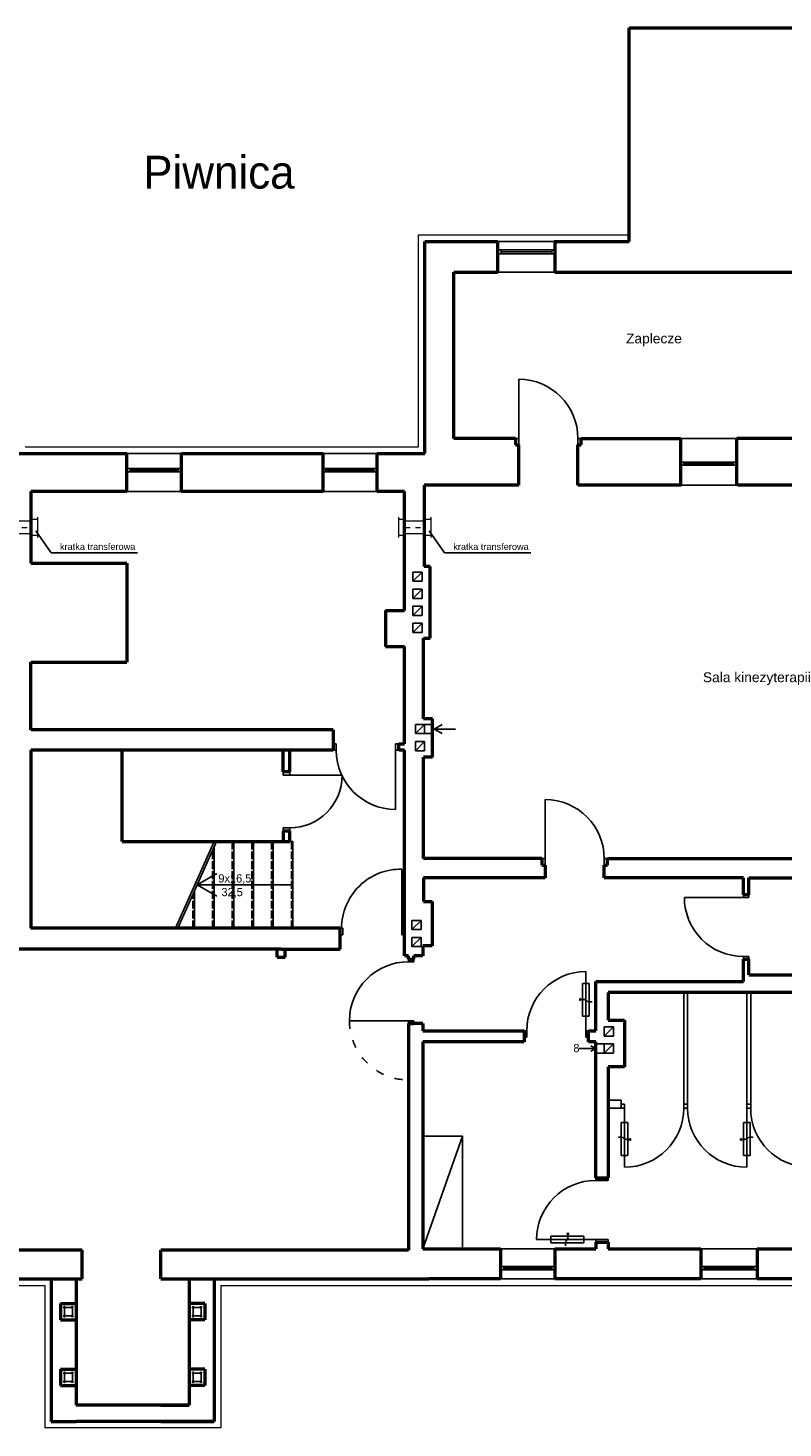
# Model space of a CAD drawing. Header units: millimetres. Extents: x 10990 to 23188, y -38075 to -27370.
# Tile 7 of 29: x 13268 to 14418, y -29502 to -27370. Entities that reach past the tile are written whole.
import ezdxf
from ezdxf.enums import TextEntityAlignment as Align

# ---------------------------------------------------------------- set-up
doc = ezdxf.new("R2010")
doc.units = ezdxf.units.MM
for name, pattern in [('ACAD_ISO02W100', [15, 12, -3]), ('ACAD_ISO03W100', [30, 12, -18]), ('DASHDOT', [25.4, 12.7, -6.35, 0, -6.35])]:
    doc.linetypes.add(name, pattern=pattern)
for name, color, linetype in [('01 przekroj', 3, 'Continuous'), ('07 wymiar', 7, 'Continuous'), ('A-Instal-G', 7, 'Continuous'), ('A-KomentNotOdn-T', 3, 'Continuous'), ('Drzwi', 32, 'Continuous'), ('Okna', 40, 'Continuous'), ('Opis drzwi', 42, 'Continuous'), ('Opis okno', 50, 'Continuous'), ('Widokowa', 94, 'Continuous')]:
    doc.layers.add(name, color=color, linetype=linetype)
for name, color, linetype, lineweight in [('2DL_PRO_n', 90, 'Continuous', 15), ('2DS_PLS_kan', 30, 'Continuous', 25), ('CP_AXISAC', 7, 'DASHDOT', 15), ('Przekrojowa', 90, 'Continuous', 50), ('Przekrój', 180, 'Continuous', 50)]:
    doc.layers.add(name, color=color, linetype=linetype, lineweight=lineweight)
doc.styles.add('Arial', font='arial.ttf')
doc.styles.add('CP_ATTR', font='ROMANS.SHX')

# ---------------------------------------------------------------- blocks, each defined once
blk = doc.blocks.new('RDLAC025f9mm8ut')
for p, q in [((-1, -0.5), (-1, 0.5)), ((-0.8, 0.5), (0, 0.5)), ((0, 0.625), (0, -0.625)), ((0, -0.5), (-0.8, -0.5))]:
    blk.add_line(p, q)
at = {"linetype": 'ByBlock', "style": 'CP_ATTR', "flags": 9}
for tag, p in [('NAME', (-0.092, -0.018)), ('NUMBER', (-0.092, -0.018)), ('GROUP', (-0.092, -0.018)), ('ARTICLE', (-0.092, -0.019)), ('CHARACTER', (-0.092, -0.019)), ('TEMPERATURE', (-0.092, -0.018)), ('FLOW', (-0.092, -0.018)), ('PRODUCT-TYPE', (-0.092, -0.019)), ('ORDER-NO', (-0.092, -0.019)), ('PRODUCER', (-0.092, -0.019)), ('PN', (-0.091, -0.018)), ('OTHER', (-0.091, -0.018)), ('DN', (-0.091, -0.019)), ('POWER', (-0.091, -0.019)), ('VOLTAGE', (-0.091, -0.019))]:
    blk.add_attdef(tag, text='', height=0.00005, dxfattribs=at).set_placement(p, align=Align.MIDDLE_LEFT)
blk = doc.blocks.new('*U1777')
at = {"ltscale": 0.6}
for p, q in [((0, -10), (0, 10)), ((0, 10), (29, 10)), ((29, 10), (29, -10)), ((29, -10), (0, -10))]:
    blk.add_line(p, q, dxfattribs=at)
at = {"layer": 'CP_AXISAC', "ltscale": 0.6}
blk.add_line((0, 0), (29, 0), dxfattribs=at)
at = {"linetype": 'ByBlock', "ltscale": 0.6, "style": 'CP_ATTR', "flags": 9}
for tag in ['NAME', 'PRODUCER', 'PRODUCT-TYPE', 'ARTICLE', 'FLOW', 'OTHER']:
    blk.add_attdef(tag, (0, 0), '', height=0.0001, dxfattribs=at)

msp = doc.modelspace()

# ---------------------------------------------------------------- hatches: boundary and pattern name
at = {"layer": '07 wymiar'}
for points in [[(13324.5, -29318.5, 1), (13322.1, -29318.5, 1)], [(13324.5, -29331.5, 1), (13322.1, -29331.5, 1)], [(13336.5, -29318.5, 1), (13334.1, -29318.5, 1)], [(13336.5, -29331.5, 1), (13334.1, -29331.5, 1)], [(13520.5, -29318.5, 1), (13518.1, -29318.5, 1)], [(13520.5, -29331.5, 1), (13518.1, -29331.5, 1)], [(13532.5, -29318.5, 1), (13530.1, -29318.5, 1)], [(13532.5, -29331.5, 1), (13530.1, -29331.5, 1)], [(13324.5, -29418.5, 1), (13322.1, -29418.5, 1)], [(13336.5, -29418.5, 1), (13334.1, -29418.5, 1)], [(13520.5, -29418.5, 1), (13518.1, -29418.5, 1)], [(13532.5, -29418.5, 1), (13530.1, -29418.5, 1)], [(13324.5, -29431.5, 1), (13322.1, -29431.5, 1)], [(13336.5, -29431.5, 1), (13334.1, -29431.5, 1)], [(13520.5, -29431.5, 1), (13518.1, -29431.5, 1)], [(13532.5, -29431.5, 1), (13530.1, -29431.5, 1)]]:
    msp.add_hatch(color=256, dxfattribs=at).paths.add_polyline_path(points)

# ---------------------------------------------------------------- linework, layer by layer
at = {"layer": '01 przekroj'}
for p, q in [((13323.3, -29318.5), (13323.3, -29331.5)), ((13323.3, -29318.5), (13335.3, -29318.5)), ((13323.3, -29331.5), (13335.3, -29331.5)), ((13335.3, -29318.5), (13335.3, -29331.5)), ((13519.3, -29318.5), (13519.3, -29331.5)), ((13531.3, -29318.5), (13519.3, -29318.5)), ((13531.3, -29331.5), (13519.3, -29331.5)), ((13531.3, -29318.5), (13531.3, -29331.5)), ((13323.3, -29418.5), (13323.3, -29431.5)), ((13323.3, -29418.5), (13335.3, -29418.5)), ((13335.3, -29418.5), (13335.3, -29431.5)), ((13519.3, -29418.5), (13519.3, -29431.5)), ((13531.3, -29418.5), (13519.3, -29418.5)), ((13531.3, -29418.5), (13531.3, -29431.5)), ((13323.3, -29431.5), (13335.3, -29431.5)), ((13531.3, -29431.5), (13519.3, -29431.5))]:
    msp.add_line(p, q, dxfattribs=at)
at = {"layer": '07 wymiar'}
for centre in [(13323.3, -29318.5), (13323.3, -29331.5), (13335.3, -29318.5), (13335.3, -29331.5), (13519.3, -29318.5), (13519.3, -29331.5), (13531.3, -29318.5), (13531.3, -29331.5), (13323.3, -29418.5), (13335.3, -29418.5), (13519.3, -29418.5), (13531.3, -29418.5), (13323.3, -29431.5), (13335.3, -29431.5), (13519.3, -29431.5), (13531.3, -29431.5)]:
    msp.add_circle(centre, 1.18, dxfattribs=at)
at = {"layer": '2DS_PLS_kan', "lineweight": 25}
for p, q in [((13279.7, -28135.7), (13303.3, -28169.6)), ((13878.7, -28135.7), (13902.3, -28169.6)), ((13303.3, -28169.6), (13434.6, -28169.6)), ((13902.3, -28169.6), (14033.6, -28169.6))]:
    msp.add_line(p, q, dxfattribs=at)
at = {"layer": 'A-Instal-G'}
for p, q in [((13929.3, -29057.6), (13869.3, -29057.6)), ((13929.3, -29057.6), (13869.3, -29229.1)), ((13929.3, -29229.1), (13929.3, -29057.6))]:
    msp.add_line(p, q, dxfattribs=at)
at = {"layer": 'A-KomentNotOdn-T', "ltscale": 0.6}
for p, q in [((14122.3, -28825.2), (14112.3, -28825.2)), ((14112.3, -28825.2), (14112.3, -28875.2)), ((14122.3, -28875.2), (14122.3, -28825.2)), ((14107, -28849.6), (14109.6, -28848.1)), ((14107, -28849.6), (14109.6, -28851.1)), ((14117.3, -28875.2), (14112.3, -28875.2)), ((14112.3, -28875.2), (14122.3, -28875.2)), ((14181.3, -29037), (14171.3, -29037)), ((14171.3, -29037), (14171.3, -29087)), ((14176.3, -29037), (14181.3, -29037)), ((14181.3, -29087), (14181.3, -29037)), ((14367.3, -29037), (14357.3, -29037)), ((14357.3, -29037), (14357.3, -29087)), ((14362.3, -29037), (14367.3, -29037)), ((14367.3, -29087), (14367.3, -29037)), ((14186.5, -29062.6), (14183.9, -29061.1)), ((14186.5, -29062.6), (14183.9, -29064.1)), ((14352, -29062.6), (14354.6, -29061.1)), ((14352, -29062.6), (14354.6, -29064.1)), ((14171.3, -29087), (14181.3, -29087)), ((14357.3, -29087), (14367.3, -29087)), ((14089.8, -29204.9), (14088.3, -29207.5)), ((14089.8, -29204.9), (14091.3, -29207.5)), ((14064.2, -29215.1), (14064.2, -29210.1)), ((14064.2, -29210.1), (14064.2, -29220.1)), ((14114.2, -29210.1), (14064.2, -29210.1)), ((14064.2, -29220.1), (14114.2, -29220.1)), ((14114.2, -29220.1), (14114.2, -29210.1))]:
    msp.add_line(p, q, dxfattribs=at)
for points in [[(14127.1, -28852.8), (14124.5, -28853), (14120, -28852.4), (14117.5, -28850.6), (14112.3, -28849.6), (14107, -28849.6)], [(14166.5, -29059.5), (14169.1, -29059.3), (14173.6, -29059.9), (14176.1, -29061.6), (14181.3, -29062.6), (14186.5, -29062.6)], [(14372.1, -29059.5), (14369.5, -29059.3), (14365, -29059.9), (14362.5, -29061.6), (14357.3, -29062.6), (14352, -29062.6)], [(14086.6, -29224.9), (14086.4, -29222.3), (14087, -29217.8), (14088.8, -29215.3), (14089.8, -29210.1), (14089.8, -29204.9)]]:
    msp.add_spline(points, degree=3, dxfattribs=at)
at = {"layer": 'Drzwi'}
for p, q in [((14015.3, -27995.1), (14015.3, -27905.1)), ((14010.3, -27995.1), (14015.3, -27995.1)), ((14015.3, -28005.1), (14010.3, -28005.1)), ((14015.3, -27995.1), (14015.3, -28005.1)), ((14110.3, -27995.1), (14105.3, -27995.1)), ((14105.3, -27995.1), (14105.3, -28005.1)), ((13732.3, -28460.1), (13737.3, -28460.1)), ((13737.3, -28460.1), (13737.3, -28470.1)), ((13832.3, -28460.1), (13827.3, -28460.1)), ((13827.3, -28460.1), (13827.3, -28470.1)), ((13737.3, -28470.1), (13732.3, -28470.1)), ((13827.3, -28470.1), (13832.3, -28470.1)), ((13827.3, -28470.1), (13827.3, -28560.1)), ((13656.3, -28508.1), (13656.3, -28503.1)), ((13666.3, -28503.1), (13666.3, -28508.1)), ((13666.3, -28508.1), (13656.3, -28508.1)), ((13666.3, -28508.1), (13746.3, -28508.1)), ((14055.3, -28635.1), (14055.3, -28545.1)), ((13666.3, -28588.1), (13656.3, -28588.1)), ((13656.3, -28588.1), (13656.3, -28593.1)), ((13666.3, -28593.1), (13666.3, -28588.1)), ((13837.3, -28741.1), (13837.3, -28651.1)), ((14050.3, -28635.1), (14055.3, -28635.1)), ((14055.3, -28645.1), (14050.3, -28645.1)), ((14055.3, -28635.1), (14055.3, -28645.1)), ((14150.3, -28635.1), (14145.3, -28635.1)), ((14145.3, -28635.1), (14145.3, -28645.1)), ((14145.3, -28645.1), (14150.3, -28645.1)), ((13837.3, -28741.1), (13837.3, -28661.1)), ((13870.3, -28700.1), (13870.3, -28664.1)), ((13870.3, -28700.1), (13870.3, -28664.1)), ((13870.3, -28664.1), (14055.3, -28664.1)), ((14357.3, -28664.1), (14357.3, -28690.1)), ((14365.3, -28664.1), (14365.3, -28690.1)), ((14357.3, -28694.1), (14267.3, -28694.1)), ((14357.3, -28690.1), (14357.3, -28694.1)), ((14357.3, -28694.1), (14365.3, -28694.1)), ((14365.3, -28694.1), (14365.3, -28690.1)), ((13883.3, -28700.1), (13870.3, -28700.1)), ((13883.3, -28700.1), (13870.3, -28700.1)), ((13883.3, -28768.1), (13883.3, -28700.1)), ((13883.3, -28768.1), (13883.3, -28700.1)), ((13743.3, -28741.1), (13747.3, -28741.1)), ((13743.3, -28741.1), (13747.3, -28741.1)), ((13747.3, -28751.1), (13743.3, -28751.1)), ((13747.3, -28751.1), (13743.3, -28751.1)), ((13747.3, -28741.1), (13747.3, -28751.1)), ((13747.3, -28741.1), (13747.3, -28751.1)), ((13841.3, -28741.1), (13837.3, -28741.1)), ((13837.3, -28741.1), (13837.3, -28751.1)), ((13841.3, -28741.1), (13837.3, -28741.1)), ((13837.3, -28741.1), (13837.3, -28751.1)), ((13837.3, -28751.1), (13841.3, -28751.1)), ((13837.3, -28751.1), (13841.3, -28751.1)), ((13869.3, -28783.1), (13869.3, -28768.1)), ((13869.3, -28768.1), (13883.3, -28768.1)), ((13869.3, -28783.1), (13869.3, -28768.1)), ((13869.3, -28768.1), (13883.3, -28768.1)), ((13847.3, -28788.1), (13847.3, -28792.1)), ((13847.3, -28792.1), (13855.3, -28792.1)), ((13855.3, -28792.1), (13855.3, -28788.1)), ((14357.3, -28788.1), (14357.3, -28784.1)), ((14357.3, -28784.1), (14365.3, -28784.1)), ((14357.3, -28788.1), (14357.3, -28822.1)), ((14365.3, -28784.1), (14365.3, -28788.1)), ((14117.3, -28897.1), (14117.3, -28807.1)), ((13847.3, -28882.1), (13757.3, -28882.1)), ((13847.3, -28886.1), (13847.3, -28882.1)), ((13847.3, -28882.1), (13855.3, -28882.1)), ((13855.3, -28882.1), (13855.3, -28886.1)), ((14023.3, -28897.1), (14027.3, -28897.1)), ((14027.3, -28907.1), (14023.3, -28907.1)), ((14027.3, -28897.1), (14027.3, -28907.1)), ((14121.3, -28897.1), (14117.3, -28897.1)), ((14117.3, -28897.1), (14117.3, -28907.1)), ((14117.3, -28907.1), (14121.3, -28907.1)), ((14176.3, -29009.1), (14171.3, -29009.1)), ((14171.3, -29015.1), (14176.3, -29015.1)), ((14176.3, -29015.1), (14176.3, -29009.1)), ((14176.3, -29015.1), (14176.3, -29105.1)), ((14266.3, -29015.1), (14266.3, -29009.1)), ((14266.3, -29009.1), (14271.3, -29009.1)), ((14271.3, -29015.1), (14266.3, -29015.1)), ((14272.3, -29009.1), (14267.3, -29009.1)), ((14267.3, -29015.1), (14272.3, -29015.1)), ((14272.3, -29015.1), (14272.3, -29009.1)), ((14362.3, -29015.1), (14362.3, -29009.1)), ((14362.3, -29009.1), (14368.3, -29009.1)), ((14362.3, -29015.1), (14362.3, -29009.1)), ((14362.3, -29009.1), (14367.3, -29009.1)), ((14368.3, -29015.1), (14362.3, -29015.1)), ((14362.3, -29015.1), (14362.3, -29105.1)), ((14367.3, -29015.1), (14362.3, -29015.1)), ((14368.3, -29009.1), (14363.3, -29009.1)), ((14363.3, -29015.1), (14368.3, -29015.1)), ((14368.3, -29015.1), (14368.3, -29009.1)), ((14132.3, -29125.1), (14132.3, -29121.1)), ((14151.3, -29121.1), (14151.3, -29125.1)), ((14151.3, -29125.1), (14132.3, -29125.1)), ((14132.3, -29215.1), (14042.3, -29215.1)), ((14151.3, -29215.1), (14132.3, -29215.1)), ((14132.3, -29215.1), (14132.3, -29219.1)), ((14151.3, -29219.1), (14151.3, -29215.1))]:
    msp.add_line(p, q, dxfattribs=at)
for centre, radius, start, end in [((14015.2, -27995.2), 90.1, 0.0371, 89.9629), ((13827.3, -28470.1), 90, 180, 270), ((13666.3, -28508.1), 80, 270, 0), ((14055.3, -28635.1), 90, 0, 90), ((13835.3, -28741.1), 90, 88.7574, 179.9834), ((14357.3, -28694.1), 90, 180, 270), ((13847.3, -28882.1), 90, 90, 180), ((14117.3, -28897.1), 90, 90, 180), ((14176.3, -29015.1), 90, 270, 0), ((14362.3, -29015.1), 90, 180, 270), ((14458.3, -29015.1), 90, 180, 270), ((14132.3, -29215.1), 90, 90, 180)]:
    msp.add_arc(centre, radius, start, end, dxfattribs=at)
at = {"layer": 'Drzwi', "linetype": 'ACAD_ISO03W100'}
msp.add_arc((13847.3, -28882.1), 90, 180, 270, dxfattribs=at)
at = {"layer": 'Okna'}
for p, q in [((14347.3, -28031.1), (14261.3, -28031.1)), ((14266.3, -28031.1), (14266.3, -28036.1)), ((14266.3, -28033.6), (14342.3, -28033.6)), ((14342.3, -28036.1), (14342.3, -28031.1)), ((13501.3, -28041.1), (13418.3, -28041.1)), ((13418.3, -28046.1), (13501.3, -28046.1)), ((13423.3, -28041.1), (13423.3, -28046.1)), ((13423.3, -28043.6), (13496.3, -28043.6)), ((13496.3, -28046.1), (13496.3, -28041.1)), ((13799.3, -28041.1), (13717.3, -28041.1)), ((13717.3, -28046.1), (13799.3, -28046.1)), ((13721.3, -28041.1), (13721.3, -28046.1)), ((13721.3, -28043.6), (13794.3, -28043.6)), ((13794.3, -28046.1), (13794.3, -28041.1)), ((14261.3, -28036.1), (14347.3, -28036.1))]:
    msp.add_line(p, q, dxfattribs=at)
at = {"layer": 'Opis drzwi'}
for q in [(14107.3, -28924.2), (14124.7, -28919.9), (14124.8, -28928.5)]:
    msp.add_line((14132.3, -28924.2), q, dxfattribs=at)
at = {"layer": 'Opis okno'}
for p, q in [((14070.3, -27708.1), (13983.3, -27708.1)), ((14070.3, -27714.1), (13983.3, -27714.1)), ((13988.3, -27714.1), (13988.3, -27708.1)), ((13988.3, -27711.1), (14065.3, -27711.1)), ((14065.3, -27714.1), (14065.3, -27708.1)), ((14070.3, -29256.1), (13987.3, -29256.1)), ((13987.3, -29256.1), (13987.3, -29261.1)), ((13987.3, -29261.1), (14070.3, -29261.1)), ((13992.3, -29256.1), (13992.3, -29261.1)), ((14065.3, -29258.6), (13992.3, -29258.6)), ((14065.3, -29261.1), (14065.3, -29256.1)), ((14070.3, -29261.1), (14070.3, -29256.1)), ((14378.3, -29256.1), (14292.3, -29256.1)), ((14292.3, -29256.1), (14292.3, -29261.1)), ((14292.3, -29261.1), (14378.3, -29261.1)), ((14297.3, -29256.1), (14297.3, -29261.1)), ((14373.3, -29258.6), (14297.3, -29258.6)), ((14373.3, -29261.1), (14373.3, -29256.1)), ((14378.3, -29261.1), (14378.3, -29256.1))]:
    msp.add_line(p, q, dxfattribs=at)
at = {"layer": 'Przekrojowa'}
for p, q in [((14010.3, -27995.1), (14010.3, -28005.1)), ((14010.3, -28005.1), (14015.3, -28005.1)), ((14105.3, -28005.1), (14110.3, -28005.1)), ((14110.3, -28005.1), (14110.3, -27995.1)), ((14050.3, -28635.1), (14050.3, -28645.1)), ((14050.3, -28645.1), (14055.3, -28645.1)), ((14145.3, -28645.1), (14150.3, -28645.1)), ((14150.3, -28645.1), (14150.3, -28635.1))]:
    msp.add_line(p, q, dxfattribs=at)
at = {"layer": 'Przekrój'}
for p, q in [((14183.3, -27695.1), (14183.3, -27370.1)), ((14183.3, -27370.1), (14476.3, -27370.1)), ((13872.3, -28018.1), (13872.3, -27695.1)), ((13872.3, -27695.1), (13983.3, -27695.1)), ((13983.3, -27742.1), (13983.3, -27695.1)), ((13983.3, -27739.1), (13983.3, -27695.1)), ((14069.3, -27695.1), (14183.3, -27695.1)), ((14070.3, -27695.1), (14070.3, -27742.1)), ((13916.3, -27995.1), (13916.3, -27742.1)), ((13916.3, -27742.1), (13983.3, -27742.1)), ((14070.3, -27742.1), (14572.3, -27742.1)), ((14010.3, -27995.1), (13916.3, -27995.1)), ((14015.3, -28066.1), (14015.3, -28005.1)), ((14105.3, -28066.1), (14105.3, -28005.1)), ((14110.3, -27995.1), (14261.3, -27995.1)), ((14261.3, -27995.1), (14261.3, -28066.1)), ((14347.3, -28066.1), (14347.3, -27995.1)), ((14583.3, -27995.1), (14347.3, -27995.1)), ((13253.3, -28018.1), (13418.3, -28018.1)), ((13418.3, -28076.1), (13418.3, -28018.1)), ((13501.3, -28018.1), (13717.3, -28018.1)), ((13501.3, -28076.1), (13501.3, -28018.1)), ((13717.3, -28076.1), (13717.3, -28018.1)), ((13799.3, -28018.1), (13872.3, -28018.1)), ((13799.3, -28076.1), (13799.3, -28018.1)), ((14347.3, -28066.1), (14347.3, -28036.1)), ((13418.3, -28076.1), (13272.3, -28076.1)), ((13272.3, -28076.1), (13272.3, -28185.1)), ((13717.3, -28076.1), (13501.3, -28076.1)), ((13841.3, -28076.1), (13799.3, -28076.1)), ((13841.3, -28257.1), (13841.3, -28076.1)), ((14015.3, -28066.1), (13871.3, -28066.1)), ((13871.3, -28066.1), (13871.3, -28190.3)), ((14262.3, -28066.1), (14105.3, -28066.1)), ((14584.3, -28066.1), (14348.3, -28066.1)), ((13272.3, -28185.1), (13418.3, -28185.1)), ((13418.3, -28185.1), (13418.3, -28336.1)), ((13880.3, -28190.3), (13871.3, -28190.3)), ((13880.3, -28299.4), (13880.3, -28190.3)), ((13812.3, -28257.1), (13812.3, -28312.1)), ((13812.3, -28257.1), (13841.3, -28257.1)), ((13812.3, -28312.1), (13841.3, -28312.1)), ((13841.3, -28439.1), (13841.3, -28312.1)), ((13870.3, -28299.4), (13880.3, -28299.4)), ((13870.3, -28422.3), (13870.3, -28299.4)), ((13272.3, -28439.1), (13272.3, -28336.1)), ((13272.3, -28336.1), (13418.3, -28336.1)), ((13732.3, -28439.1), (13272.3, -28439.1)), ((13732.3, -28439.1), (13284.3, -28439.1)), ((13732.3, -28439.1), (13732.3, -28470.1)), ((13841.3, -28460.1), (13841.3, -28439.1)), ((13884, -28422.3), (13870.3, -28422.3)), ((13884, -28480.3), (13884, -28422.3)), ((13832.3, -28470.1), (13832.3, -28460.1)), ((13832.3, -28460.1), (13841.3, -28460.1)), ((13732.3, -28470.1), (13272.3, -28470.1)), ((13272.3, -28470.1), (13272.3, -28741.1)), ((13732.3, -28470.1), (13272.3, -28470.1)), ((13272.3, -28470.1), (13272.3, -28741.1)), ((13411.3, -28609.1), (13411.3, -28470.1)), ((13656.3, -28503.1), (13656.3, -28470.1)), ((13666.3, -28503.1), (13666.3, -28470.1)), ((13841.3, -28470.1), (13832.3, -28470.1)), ((13841.3, -28779.1), (13841.3, -28470.1)), ((13841.3, -28779.1), (13841.3, -28470.1)), ((13870.3, -28635.1), (13870.3, -28480.3)), ((13884, -28480.3), (13870.3, -28480.3)), ((13666.3, -28503.1), (13656.3, -28503.1)), ((13411.3, -28609.1), (13666.3, -28609.1)), ((13666.3, -28593.1), (13656.3, -28593.1)), ((13656.3, -28593.1), (13656.3, -28609.1)), ((13666.3, -28609.1), (13666.3, -28593.1)), ((14050.3, -28635.1), (13870.3, -28635.1)), ((14055.3, -28645.1), (14055.3, -28664.1)), ((14145.3, -28664.1), (14145.3, -28645.1)), ((14150.3, -28635.1), (14831.3, -28635.1)), ((13870.3, -28664.1), (13870.3, -28700.1)), ((14055.3, -28664.1), (13870.3, -28664.1)), ((13870.3, -28664.1), (13870.3, -28700.1)), ((14357.3, -28664.1), (14145.3, -28664.1)), ((14357.3, -28690.1), (14357.3, -28664.1)), ((14365.3, -28690.1), (14365.3, -28664.1)), ((14365.3, -28664.1), (14896.3, -28664.1)), ((14365.3, -28690.1), (14357.3, -28690.1)), ((13870.3, -28700.1), (13883.3, -28700.1)), ((13870.3, -28700.1), (13883.3, -28700.1)), ((13883.3, -28700.1), (13883.3, -28768.1)), ((13883.3, -28700.1), (13883.3, -28768.1)), ((13743.3, -28741.1), (13272.3, -28741.1)), ((13743.3, -28741.1), (13272.3, -28741.1)), ((13743.3, -28773.1), (13743.3, -28741.1)), ((13743.3, -28773.1), (13743.3, -28741.1)), ((13645.3, -28773.1), (13233.3, -28773.1)), ((13653.3, -28773.1), (13233.3, -28773.1)), ((13647.3, -28785.1), (13647.3, -28773.1)), ((13653.3, -28773.1), (13743.3, -28773.1)), ((13653.3, -28773.1), (13743.3, -28773.1)), ((13659.3, -28785.1), (13659.3, -28773.1)), ((13841.3, -28783.1), (13841.3, -28773.1)), ((13841.3, -28783.1), (13841.3, -28773.1)), ((13883.3, -28768.1), (13869.3, -28768.1)), ((13869.3, -28768.1), (13869.3, -28783.1)), ((13883.3, -28768.1), (13869.3, -28768.1)), ((13869.3, -28768.1), (13869.3, -28783.1)), ((13647.3, -28785.1), (13659.3, -28785.1)), ((13847.3, -28783.1), (13841.3, -28783.1)), ((13847.3, -28783.1), (13841.3, -28783.1)), ((13847.3, -28783.1), (13841.3, -28783.1)), ((13847.3, -28783.1), (13841.3, -28783.1)), ((13847.3, -28783.1), (13841.3, -28783.1)), ((13847.3, -28783.1), (13841.3, -28783.1)), ((13847.3, -28783.1), (13841.3, -28783.1)), ((13847.3, -28788.1), (13847.3, -28783.1)), ((13847.3, -28788.1), (13855.3, -28788.1)), ((13869.3, -28783.1), (13855.3, -28783.1)), ((13869.3, -28783.1), (13855.3, -28783.1)), ((13869.3, -28783.1), (13855.3, -28783.1)), ((13869.3, -28783.1), (13855.3, -28783.1)), ((13869.3, -28783.1), (13855.3, -28783.1)), ((13869.3, -28783.1), (13855.3, -28783.1)), ((13855.3, -28788.1), (13855.3, -28783.1)), ((14357.3, -28822.1), (14357.3, -28788.1)), ((14357.3, -28788.1), (14365.3, -28788.1)), ((14365.3, -28812.1), (14365.3, -28788.1)), ((14132.3, -28897.1), (14132.3, -28822.1)), ((14132.3, -28822.1), (14274.3, -28822.1)), ((14274.3, -28822.1), (14357.3, -28822.1)), ((14365.3, -28812.1), (14503.3, -28812.1)), ((14274.3, -28839.1), (14151.3, -28839.1)), ((14151.3, -28839.1), (14151.3, -28881.1)), ((14333.3, -28839.1), (14274.3, -28839.1)), ((14460.3, -28839.1), (14302.3, -28839.1)), ((13847.3, -28886.1), (13847.3, -29231.1)), ((13869.3, -28886.1), (13847.3, -28886.1)), ((13847.3, -28886.1), (13855.3, -28886.1)), ((13869.3, -28886.1), (13869.3, -28897.1)), ((14151.3, -28881.1), (14176.3, -28881.1)), ((14176.3, -28881.1), (14176.3, -28952.1)), ((13847.3, -28909.1), (13847.3, -29231.1)), ((13869.3, -28897.1), (14023.3, -28897.1)), ((14023.3, -28897.1), (14023.3, -28914.1)), ((14121.3, -28914.1), (14121.3, -28897.1)), ((14121.3, -28897.1), (14132.3, -28897.1)), ((14023.3, -28914.1), (13869.3, -28914.1)), ((13869.3, -28914.1), (13869.3, -29229.1)), ((14132.3, -28914.1), (14121.3, -28914.1)), ((14132.3, -29121.1), (14132.3, -28914.1)), ((14132.3, -28961.1), (14132.3, -28914.1)), ((14176.3, -28952.1), (14151.3, -28952.1)), ((14151.3, -28952.1), (14151.3, -29121.1)), ((14132.3, -29121.1), (14151.3, -29121.1)), ((13869.3, -29229.1), (13987.3, -29229.1)), ((13987.3, -29229.1), (13987.3, -29275.1)), ((14070.3, -29229.1), (14070.3, -29275.1)), ((14070.3, -29229.1), (14132.3, -29229.1)), ((14132.3, -29219.1), (14132.3, -29229.1)), ((14132.3, -29219.1), (14151.3, -29219.1)), ((14151.3, -29219.1), (14151.3, -29229.1)), ((14151.3, -29229.1), (14292.3, -29229.1)), ((14292.3, -29229.1), (14292.3, -29275.1)), ((14378.3, -29229.1), (14378.3, -29275.1)), ((14378.3, -29229.1), (14460.3, -29229.1)), ((13290.3, -29231.1), (13175.3, -29231.1)), ((13350.3, -29231.1), (13290.3, -29231.1)), ((13350.3, -29275.1), (13350.3, -29231.1)), ((13847.3, -29231.1), (13470.3, -29231.1)), ((13470.3, -29275.1), (13470.3, -29231.1)), ((13175.3, -29275.1), (13350.3, -29275.1)), ((13303.3, -29275.1), (13303.3, -29492.1)), ((13341.3, -29275.1), (13341.3, -29467.1)), ((13341.3, -29275.1), (13341.3, -29467.1)), ((13470.3, -29275.1), (13878.3, -29275.1)), ((13513.3, -29275.1), (13513.3, -29467.1)), ((13551.3, -29275.1), (13551.3, -29492.1)), ((13987.3, -29275.1), (13878.3, -29275.1)), ((14292.3, -29275.1), (14070.3, -29275.1)), ((14598.3, -29275.1), (14378.3, -29275.1)), ((13317.3, -29312.5), (13317.3, -29337.5)), ((13317.3, -29312.5), (13341.3, -29312.5)), ((13537.3, -29312.5), (13513.3, -29312.5)), ((13537.3, -29312.5), (13537.3, -29337.5)), ((13317.3, -29337.5), (13341.3, -29337.5)), ((13537.3, -29337.5), (13513.3, -29337.5)), ((13317.3, -29412.5), (13317.3, -29437.5)), ((13317.3, -29412.5), (13341.3, -29412.5)), ((13537.3, -29412.5), (13513.3, -29412.5)), ((13537.3, -29412.5), (13537.3, -29437.5)), ((13317.3, -29437.5), (13341.3, -29437.5)), ((13537.3, -29437.5), (13513.3, -29437.5)), ((13513.3, -29467.1), (13341.3, -29467.1)), ((13470.3, -29467.1), (13513.3, -29467.1)), ((13303.3, -29492.1), (13341.3, -29492.1)), ((13551.3, -29492.1), (13341.3, -29492.1)), ((13470.3, -29492.1), (13513.3, -29492.1)), ((13513.3, -29492.1), (13551.3, -29492.1))]:
    msp.add_line(p, q, dxfattribs=at)
at = {"layer": 'Przekrój', "lineweight": 20}
for p, q in [((13862.3, -27685.1), (14183.3, -27685.1)), ((13862.3, -28008.1), (13862.3, -27685.1)), ((13263.3, -28008.1), (13862.3, -28008.1)), ((12693.3, -29285.1), (13293.3, -29285.1)), ((13293.3, -29285.1), (13293.3, -29502.1)), ((13561.3, -29285.1), (13561.3, -29502.1)), ((13561.3, -29285.1), (15321.3, -29285.1)), ((13561.3, -29502.1), (13293.3, -29502.1))]:
    msp.add_line(p, q, dxfattribs=at)
at = {"layer": 'Widokowa'}
for p, q in [((13983.3, -27695.1), (14070.3, -27695.1)), ((13983.3, -27742.1), (14070.3, -27742.1)), ((14261.3, -27995.1), (14347.3, -27995.1)), ((13418.3, -28018.1), (13501.3, -28018.1)), ((13716.3, -28018.1), (13799.3, -28018.1)), ((13418.3, -28076.1), (13501.3, -28076.1)), ((13716.3, -28076.1), (13799.3, -28076.1)), ((14262.3, -28066.1), (14347.3, -28066.1)), ((13853.9, -28198.7), (13867.9, -28198.7)), ((13853.9, -28212.7), (13853.9, -28198.7)), ((13853.9, -28212.7), (13867.9, -28198.7)), ((13853.9, -28198.7), (13867.9, -28198.7)), ((13853.9, -28212.7), (13853.9, -28198.7)), ((13853.9, -28212.7), (13867.9, -28198.7)), ((13867.9, -28198.7), (13867.9, -28212.7)), ((13867.9, -28198.7), (13867.9, -28212.7)), ((13867.9, -28212.7), (13853.9, -28212.7)), ((13867.9, -28212.7), (13853.9, -28212.7)), ((13853.9, -28224.7), (13867.9, -28224.7)), ((13853.9, -28238.7), (13853.9, -28224.7)), ((13853.9, -28238.7), (13867.9, -28224.7)), ((13853.9, -28224.7), (13867.9, -28224.7)), ((13853.9, -28238.7), (13853.9, -28224.7)), ((13853.9, -28238.7), (13867.9, -28224.7)), ((13867.9, -28224.7), (13867.9, -28238.7)), ((13867.9, -28224.7), (13867.9, -28238.7)), ((13867.9, -28238.7), (13853.9, -28238.7)), ((13867.9, -28238.7), (13853.9, -28238.7)), ((13853.9, -28250.7), (13867.9, -28250.7)), ((13853.9, -28264.7), (13853.9, -28250.7)), ((13853.9, -28264.7), (13867.9, -28250.7)), ((13853.9, -28250.7), (13867.9, -28250.7)), ((13853.9, -28264.7), (13853.9, -28250.7)), ((13853.9, -28264.7), (13867.9, -28250.7)), ((13867.9, -28264.7), (13853.9, -28264.7)), ((13867.9, -28264.7), (13853.9, -28264.7)), ((13867.9, -28250.7), (13867.9, -28264.7)), ((13867.9, -28250.7), (13867.9, -28264.7)), ((13853.9, -28276.7), (13867.9, -28276.7)), ((13853.9, -28290.7), (13853.9, -28276.7)), ((13853.9, -28290.7), (13867.9, -28276.7)), ((13853.9, -28276.7), (13867.9, -28276.7)), ((13853.9, -28290.7), (13853.9, -28276.7)), ((13853.9, -28290.7), (13867.9, -28276.7)), ((13867.9, -28290.7), (13853.9, -28290.7)), ((13867.9, -28290.7), (13853.9, -28290.7)), ((13867.9, -28276.7), (13867.9, -28290.7)), ((13867.9, -28276.7), (13867.9, -28290.7)), ((13857.7, -28430.7), (13871.7, -28430.7)), ((13857.7, -28444.7), (13857.7, -28430.7)), ((13857.7, -28444.7), (13871.7, -28430.7)), ((13871.7, -28430.7), (13871.7, -28444.7)), ((13871.7, -28430.7), (13884, -28430.7)), ((13886.4, -28437.7), (13898.3, -28430.8)), ((13886.4, -28437.7), (13918.8, -28437.7)), ((13886.4, -28437.7), (13898.3, -28444.5)), ((13871.7, -28444.7), (13857.7, -28444.7)), ((13857.7, -28456.7), (13871.7, -28456.7)), ((13857.7, -28470.7), (13857.7, -28456.7)), ((13857.7, -28470.7), (13871.7, -28456.7)), ((13871.7, -28444.7), (13884, -28444.7)), ((13871.7, -28456.7), (13871.7, -28470.7)), ((13871.7, -28470.7), (13857.7, -28470.7)), ((13492.6, -28741.1), (13551.3, -28609.1)), ((13495.9, -28741.1), (13554.6, -28609.1)), ((13551.3, -28609.1), (13671.3, -28609.1)), ((13581.3, -28741.1), (13581.3, -28609.1)), ((13611.3, -28741.1), (13611.3, -28609.1)), ((13641.3, -28741.1), (13641.3, -28609.1)), ((13671.3, -28741.1), (13671.3, -28609.1)), ((13551.3, -28741.1), (13551.3, -28616.5)), ((13525.2, -28675.1), (13555.2, -28657.8)), ((13525.2, -28675.1), (13671.3, -28675.1)), ((13525.2, -28675.1), (13555.2, -28692.4)), ((13521.3, -28741.1), (13521.3, -28684)), ((13852.3, -28729.1), (13866.3, -28729.1)), ((13852.3, -28743.1), (13852.3, -28729.1)), ((13852.3, -28743.1), (13866.3, -28729.1)), ((13866.3, -28729.1), (13866.3, -28743.1)), ((13866.3, -28743.1), (13852.3, -28743.1)), ((13852.3, -28755.1), (13866.3, -28755.1)), ((13852.3, -28769.1), (13852.3, -28755.1)), ((13852.3, -28769.1), (13866.3, -28755.1)), ((13866.3, -28755.1), (13866.3, -28769.1)), ((13866.3, -28769.1), (13852.3, -28769.1)), ((14266.3, -29009.1), (14266.3, -28839.1)), ((14272.3, -29009.1), (14272.3, -28839.1)), ((14362.3, -28839.1), (14362.3, -29009.1)), ((14368.3, -28839.1), (14368.3, -28995.1)), ((14145.3, -28891.2), (14159.3, -28891.2)), ((14145.3, -28905.2), (14145.3, -28891.2)), ((14145.3, -28905.2), (14159.3, -28891.2)), ((14159.3, -28905.2), (14145.3, -28905.2)), ((14159.3, -28891.2), (14159.3, -28905.2)), ((14145.3, -28917.2), (14132.3, -28917.2)), ((14145.3, -28931.2), (14132.3, -28931.2)), ((14145.3, -28917.2), (14159.3, -28917.2)), ((14145.3, -28931.2), (14145.3, -28917.2)), ((14145.3, -28931.2), (14159.3, -28917.2)), ((14159.3, -28931.2), (14145.3, -28931.2)), ((14159.3, -28917.2), (14159.3, -28931.2)), ((14368.3, -29009.1), (14368.3, -28989.1)), ((14171.3, -29003.1), (14151.3, -29003.1)), ((14171.3, -29015.1), (14151.3, -29015.1)), ((14171.3, -29003.1), (14171.3, -29015.1)), ((14272.3, -29015.1), (14266.3, -29015.1)), ((14272.3, -29009.1), (14267.3, -29009.1)), ((14272.3, -29009.1), (14272.3, -29015.1)), ((14272.3, -29009.1), (14272.3, -29015.1)), ((14366.3, -29009.1), (14362.3, -29009.1)), ((14368.3, -29015.1), (14362.3, -29015.1)), ((14368.3, -29009.1), (14363.3, -29009.1)), ((14368.3, -29009.1), (14368.3, -29015.1)), ((14368.3, -29009.1), (14368.3, -29015.1)), ((13987.3, -29229.1), (14070.3, -29229.1)), ((14292.3, -29229.1), (14378.3, -29229.1)), ((13987.3, -29275.1), (14070.3, -29275.1)), ((14292.3, -29275.1), (14378.3, -29275.1))]:
    msp.add_line(p, q, dxfattribs=at)
at = {"layer": 'Widokowa', "linetype": 'ACAD_ISO02W100'}
for p, q in [((13578.8, -28741.1), (13578.8, -28609.1)), ((13608.8, -28741.1), (13608.8, -28609.1)), ((13638.8, -28741.1), (13638.8, -28609.1)), ((13668.8, -28741.1), (13668.8, -28609.1)), ((13548.8, -28741.1), (13548.8, -28622.1)), ((13518.8, -28741.1), (13518.8, -28689.6))]:
    msp.add_line(p, q, dxfattribs=at)

# ---------------------------------------------------------------- block references
at = {"layer": '2DL_PRO_n'}
for p in [(13243.3, -28130.6), (13842.3, -28130.6)]:
    msp.add_blockref('*U1777', p, dxfattribs=at)
at = {"layer": '2DL_PRO_n', "xscale": 10, "yscale": 25, "zscale": 25}
for p in [(13282.3, -28130.6), (13881.3, -28130.6)]:
    msp.add_blockref('RDLAC025f9mm8ut', p, dxfattribs=at)
at = {"layer": '2DL_PRO_n', "xscale": 10, "yscale": 25, "zscale": 25, "rotation": 180}
msp.add_blockref('RDLAC025f9mm8ut', (13832.3, -28130.6), dxfattribs=at)

# ---------------------------------------------------------------- texts
at = {"layer": '2DS_PLS_kan', "style": 'Arial'}
for s, p in [('Zaplecze', (14178.5, -27850.4, 0)), ('Sala kinezyterapii', (14295.6, -28366.3, 0))]:
    msp.add_text(s, height=15, dxfattribs=at).set_placement(p)
at = {"layer": '2DS_PLS_kan', "char_height": 10, "width": 218.26, "attachment_point": 4, "style": 'Arial'}
for insert in [(13316.4, -28160), (13915.4, -28160)]:
    msp.add_mtext('kratka transferowa', dxfattribs=dict(at, insert=insert))
at = {"layer": 'A-KomentNotOdn-T', "ltscale": 0.6, "insert": (14098.3, -28917.3), "char_height": 12.5, "attachment_point": 1}
msp.add_mtext('8', dxfattribs=at)
at = {"layer": 'Widokowa', "color": 7, "insert": (13443.3, -27564.7), "char_height": 50, "width": 1503.821, "attachment_point": 1}
msp.add_mtext('Piwnica', dxfattribs=at)
at = {"layer": 'Widokowa', "insert": (13557.7, -28658.9), "char_height": 12.5, "attachment_point": 1}
msp.add_mtext('9x16,5\\P 32,5', dxfattribs=at)

doc.saveas('drawing.dxf')
